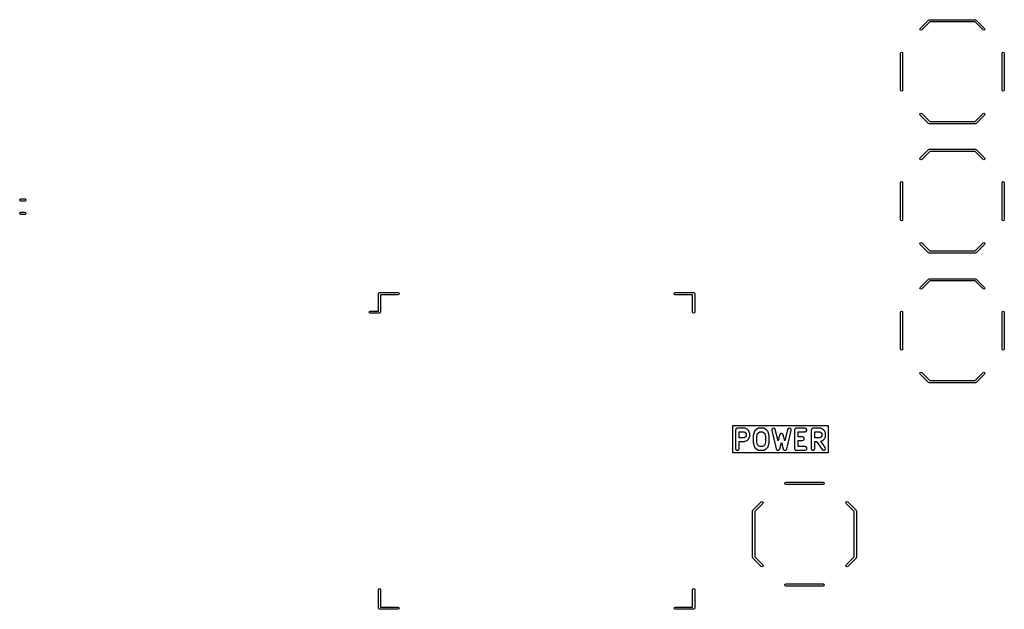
# Model space of a CAD drawing. Extents: x 0.4 to 10.6, y -8.1 to -0.4.
# Tile 11 of 16: x 5.6 to 7.7, y -3.4 to -2.1. Entities that reach past the tile are written whole.
import ezdxf

# ---------------------------------------------------------------- set-up
doc = ezdxf.new("R2010")
doc.units = 0
doc.header["$MEASUREMENT"] = 0
doc.layers.add('BLACK', color=7, linetype='CONTINUOUS')

msp = doc.modelspace()

# ---------------------------------------------------------------- linework, layer by layer
at = {"layer": 'BLACK', "linetype": 'CONTINUOUS'}
for p, q in [((7.47077, -2.13219), (7.48849, -2.11447)), ((7.49114, -2.1185), (7.47411, -2.13553)), ((7.48849, -2.11447), (7.49016, -2.11378)), ((7.49016, -2.11378), (7.58858, -2.11378)), ((7.5876, -2.1185), (7.49114, -2.1185)), ((7.60463, -2.13553), (7.5876, -2.1185)), ((7.58858, -2.11378), (7.59025, -2.11447)), ((7.59025, -2.11447), (7.59025, -2.11447)), ((7.59025, -2.11447), (7.60797, -2.13219)), ((7.47008, -2.13386), (7.47077, -2.13219)), ((7.47077, -2.13553), (7.47008, -2.13386)), ((7.47244, -2.13622), (7.47077, -2.13553)), ((7.47411, -2.13553), (7.47244, -2.13622)), ((7.6063, -2.13622), (7.60463, -2.13553)), ((7.60797, -2.13553), (7.6063, -2.13622)), ((7.60797, -2.13219), (7.60866, -2.13386)), ((7.60866, -2.13386), (7.60797, -2.13553)), ((7.42874, -2.18504), (7.42943, -2.18337)), ((7.42874, -2.26378), (7.42874, -2.18504)), ((7.42943, -2.18337), (7.4311, -2.18268)), ((7.4311, -2.18268), (7.43277, -2.18337)), ((7.43277, -2.18337), (7.43346, -2.18504)), ((7.43346, -2.18504), (7.43346, -2.26378)), ((7.64528, -2.18504), (7.64597, -2.18337)), ((7.64528, -2.26378), (7.64528, -2.18504)), ((7.64597, -2.18337), (7.64764, -2.18268)), ((7.64764, -2.18268), (7.64931, -2.18337)), ((7.64931, -2.18337), (7.65, -2.18504)), ((7.65, -2.18504), (7.65, -2.26378)), ((7.42943, -2.26545), (7.42874, -2.26378)), ((7.43346, -2.26378), (7.43277, -2.26545)), ((7.64597, -2.26545), (7.64528, -2.26378)), ((7.65, -2.26378), (7.64931, -2.26545)), ((7.4311, -2.26614), (7.42943, -2.26545)), ((7.43277, -2.26545), (7.4311, -2.26614)), ((7.64764, -2.26614), (7.64597, -2.26545)), ((7.64931, -2.26545), (7.64764, -2.26614)), ((7.47008, -2.31496), (7.47077, -2.31329)), ((7.47077, -2.31663), (7.47008, -2.31496)), ((7.47077, -2.31329), (7.47244, -2.3126)), ((7.48849, -2.33435), (7.47077, -2.31663)), ((7.47244, -2.3126), (7.47411, -2.31329)), ((7.47411, -2.31329), (7.49114, -2.33031)), ((7.5876, -2.33031), (7.60463, -2.31329)), ((7.60797, -2.31663), (7.59025, -2.33435)), ((7.60463, -2.31329), (7.6063, -2.3126)), ((7.6063, -2.3126), (7.60797, -2.31329)), ((7.60797, -2.31329), (7.60866, -2.31496)), ((7.60866, -2.31496), (7.60797, -2.31663)), ((7.49016, -2.33504), (7.48849, -2.33435)), ((7.48849, -2.33435), (7.48849, -2.33435)), ((7.58858, -2.33504), (7.49016, -2.33504)), ((7.49114, -2.33031), (7.5876, -2.33031)), ((7.59025, -2.33435), (7.58858, -2.33504)), ((7.47077, -2.40778), (7.48849, -2.39006)), ((7.48849, -2.39006), (7.49016, -2.38937)), ((7.49016, -2.38937), (7.58858, -2.38937)), ((7.58858, -2.38937), (7.59025, -2.39006)), ((7.59025, -2.39006), (7.60797, -2.40778)), ((7.47008, -2.40945), (7.47077, -2.40778)), ((7.47077, -2.41112), (7.47008, -2.40945)), ((7.47244, -2.41181), (7.47077, -2.41112)), ((7.47411, -2.41112), (7.47244, -2.41181)), ((7.49114, -2.39409), (7.47411, -2.41112)), ((7.5876, -2.39409), (7.49114, -2.39409)), ((7.60463, -2.41112), (7.5876, -2.39409)), ((7.6063, -2.41181), (7.60463, -2.41112)), ((7.60797, -2.41112), (7.6063, -2.41181)), ((7.60797, -2.40778), (7.60866, -2.40945)), ((7.60866, -2.40945), (7.60797, -2.41112)), ((7.42874, -2.46063), (7.42943, -2.45896)), ((7.42874, -2.53937), (7.42874, -2.46063)), ((7.42943, -2.45896), (7.4311, -2.45827)), ((7.4311, -2.45827), (7.43277, -2.45896)), ((7.43277, -2.45896), (7.43346, -2.46063)), ((7.43346, -2.46063), (7.43346, -2.53937)), ((7.64528, -2.46063), (7.64597, -2.45896)), ((7.64528, -2.53937), (7.64528, -2.46063)), ((7.64597, -2.45896), (7.64764, -2.45827)), ((7.64764, -2.45827), (7.64931, -2.45896)), ((7.64931, -2.45896), (7.65, -2.46063)), ((7.65, -2.46063), (7.65, -2.53937)), ((5.55245, -2.49764), (5.55314, -2.49597)), ((5.55314, -2.49597), (5.55481, -2.49528)), ((5.55481, -2.49528), (5.5633, -2.49528)), ((5.5633, -2.49528), (5.56497, -2.49597)), ((5.56497, -2.49597), (5.56566, -2.49764)), ((5.55314, -2.49931), (5.55245, -2.49764)), ((5.55481, -2.5), (5.55314, -2.49931)), ((5.5633, -2.5), (5.55481, -2.5)), ((5.56497, -2.49931), (5.5633, -2.5)), ((5.56566, -2.49764), (5.56497, -2.49931)), ((5.55245, -2.52598), (5.55314, -2.52431)), ((5.55314, -2.52765), (5.55245, -2.52598)), ((5.55314, -2.52431), (5.55481, -2.52362)), ((5.55481, -2.52835), (5.55314, -2.52765)), ((5.55481, -2.52362), (5.5633, -2.52362)), ((5.5633, -2.52835), (5.55481, -2.52835)), ((5.5633, -2.52362), (5.56497, -2.52431)), ((5.56497, -2.52765), (5.5633, -2.52835)), ((5.56497, -2.52431), (5.56566, -2.52598)), ((5.56566, -2.52598), (5.56497, -2.52765)), ((7.42943, -2.54104), (7.42874, -2.53937)), ((7.4311, -2.54173), (7.42943, -2.54104)), ((7.43277, -2.54104), (7.4311, -2.54173)), ((7.43346, -2.53937), (7.43277, -2.54104)), ((7.64597, -2.54104), (7.64528, -2.53937)), ((7.64764, -2.54173), (7.64597, -2.54104)), ((7.64931, -2.54104), (7.64764, -2.54173)), ((7.65, -2.53937), (7.64931, -2.54104)), ((7.47008, -2.59055), (7.47077, -2.58888)), ((7.47077, -2.59222), (7.47008, -2.59055)), ((7.47077, -2.58888), (7.47244, -2.58819)), ((7.48849, -2.60994), (7.47077, -2.59222)), ((7.47244, -2.58819), (7.47411, -2.58888)), ((7.47411, -2.58888), (7.49114, -2.60591)), ((7.5876, -2.60591), (7.60463, -2.58888)), ((7.60797, -2.59222), (7.59025, -2.60994)), ((7.60463, -2.58888), (7.6063, -2.58819)), ((7.6063, -2.58819), (7.60797, -2.58888)), ((7.60797, -2.58888), (7.60866, -2.59055)), ((7.60866, -2.59055), (7.60797, -2.59222)), ((7.49016, -2.61063), (7.48849, -2.60994)), ((7.48849, -2.60994), (7.48849, -2.60994)), ((7.58858, -2.61063), (7.49016, -2.61063)), ((7.49114, -2.60591), (7.5876, -2.60591)), ((7.59025, -2.60994), (7.58858, -2.61063)), ((7.47008, -2.68504), (7.47077, -2.68337)), ((7.47077, -2.68337), (7.48849, -2.66565)), ((7.49114, -2.66969), (7.47411, -2.68671)), ((7.48849, -2.66565), (7.49016, -2.66496)), ((7.49016, -2.66496), (7.58858, -2.66496)), ((7.5876, -2.66969), (7.49114, -2.66969)), ((7.60463, -2.68671), (7.5876, -2.66969)), ((7.58858, -2.66496), (7.59025, -2.66565)), ((7.59025, -2.66565), (7.60797, -2.68337)), ((7.60797, -2.68337), (7.60866, -2.68504)), ((6.31654, -2.69685), (6.31723, -2.69518)), ((6.31654, -2.73386), (6.31654, -2.69685)), ((6.31723, -2.69518), (6.3189, -2.69449)), ((6.3189, -2.69449), (6.35827, -2.69449)), ((6.35827, -2.69921), (6.32126, -2.69921)), ((6.32126, -2.69921), (6.32126, -2.73622)), ((6.35827, -2.69449), (6.35994, -2.69518)), ((6.35994, -2.69852), (6.35827, -2.69921)), ((6.35994, -2.69518), (6.36063, -2.69685)), ((6.36063, -2.69685), (6.35994, -2.69852)), ((6.94646, -2.69685), (6.94715, -2.69518)), ((6.94715, -2.69852), (6.94646, -2.69685)), ((6.94715, -2.69518), (6.94882, -2.69449)), ((6.94882, -2.69921), (6.94715, -2.69852)), ((6.94882, -2.69449), (6.98819, -2.69449)), ((6.98583, -2.69921), (6.94882, -2.69921)), ((6.98583, -2.73622), (6.98583, -2.69921)), ((6.98819, -2.69449), (6.98986, -2.69518)), ((6.98986, -2.69518), (6.99055, -2.69685)), ((6.99055, -2.69685), (6.99055, -2.73622)), ((7.47077, -2.68671), (7.47008, -2.68504)), ((7.47244, -2.6874), (7.47077, -2.68671)), ((7.47411, -2.68671), (7.47244, -2.6874)), ((7.6063, -2.6874), (7.60463, -2.68671)), ((7.60797, -2.68671), (7.6063, -2.6874)), ((7.60866, -2.68504), (7.60797, -2.68671)), ((6.29685, -2.73622), (6.29754, -2.73455)), ((6.29754, -2.73789), (6.29685, -2.73622)), ((6.29754, -2.73455), (6.29921, -2.73386)), ((6.29921, -2.73858), (6.29754, -2.73789)), ((6.29921, -2.73386), (6.31654, -2.73386)), ((6.3189, -2.73858), (6.29921, -2.73858)), ((6.32057, -2.73789), (6.3189, -2.73858)), ((6.32126, -2.73622), (6.32057, -2.73789)), ((6.98652, -2.73789), (6.98583, -2.73622)), ((6.98819, -2.73858), (6.98652, -2.73789)), ((6.98986, -2.73789), (6.98819, -2.73858)), ((6.99055, -2.73622), (6.98986, -2.73789)), ((7.42874, -2.73622), (7.42943, -2.73455)), ((7.42874, -2.81496), (7.42874, -2.73622)), ((7.42943, -2.73455), (7.4311, -2.73386)), ((7.4311, -2.73386), (7.43277, -2.73455)), ((7.43277, -2.73455), (7.43346, -2.73622)), ((7.43346, -2.73622), (7.43346, -2.81496)), ((7.64528, -2.73622), (7.64597, -2.73455)), ((7.64528, -2.81496), (7.64528, -2.73622)), ((7.64597, -2.73455), (7.64764, -2.73386)), ((7.64764, -2.73386), (7.64931, -2.73455)), ((7.64931, -2.73455), (7.65, -2.73622)), ((7.65, -2.73622), (7.65, -2.81496)), ((7.42943, -2.81663), (7.42874, -2.81496)), ((7.4311, -2.81732), (7.42943, -2.81663)), ((7.43277, -2.81663), (7.4311, -2.81732)), ((7.43346, -2.81496), (7.43277, -2.81663)), ((7.64597, -2.81663), (7.64528, -2.81496)), ((7.64764, -2.81732), (7.64597, -2.81663)), ((7.64931, -2.81663), (7.64764, -2.81732)), ((7.65, -2.81496), (7.64931, -2.81663)), ((7.47008, -2.86614), (7.47077, -2.86447)), ((7.47077, -2.86781), (7.47008, -2.86614)), ((7.47077, -2.86447), (7.47244, -2.86378)), ((7.48849, -2.88553), (7.47077, -2.86781)), ((7.47244, -2.86378), (7.47411, -2.86447)), ((7.47411, -2.86447), (7.49114, -2.8815)), ((7.5876, -2.8815), (7.60463, -2.86447)), ((7.60797, -2.86781), (7.59025, -2.88553)), ((7.60463, -2.86447), (7.6063, -2.86378)), ((7.6063, -2.86378), (7.60797, -2.86447)), ((7.60797, -2.86447), (7.60866, -2.86614)), ((7.60866, -2.86614), (7.60797, -2.86781)), ((7.49016, -2.88622), (7.48849, -2.88553)), ((7.48849, -2.88553), (7.48849, -2.88553)), ((7.58858, -2.88622), (7.49016, -2.88622)), ((7.49114, -2.8815), (7.5876, -2.8815)), ((7.59025, -2.88553), (7.58858, -2.88622)), ((7.07192, -3.03583), (7.07192, -2.97734)), ((7.07192, -2.97734), (7.27477, -2.97734)), ((7.27477, -2.97734), (7.27477, -3.03583)), ((7.07774, -2.98631), (7.07755, -2.9869)), ((7.07755, -2.9869), (7.07755, -3.02627)), ((7.07811, -2.98518), (7.07774, -2.98568)), ((7.07774, -2.98568), (7.07774, -2.98631)), ((7.0783, -2.98458), (7.07811, -2.98518)), ((7.0788, -2.98422), (7.0783, -2.98458)), ((7.07917, -2.98371), (7.0788, -2.98422)), ((7.07976, -2.98352), (7.07917, -2.98371)), ((7.08027, -2.98315), (7.07976, -2.98352)), ((7.08089, -2.98315), (7.08027, -2.98315)), ((7.08148, -2.98296), (7.08089, -2.98315)), ((7.09648, -2.98296), (7.08148, -2.98296)), ((7.08542, -3.00358), (7.08542, -2.99084)), ((7.08542, -2.99084), (7.09555, -2.99084)), ((7.09555, -2.99084), (7.0979, -2.99201)), ((7.09734, -2.98324), (7.09648, -2.98296)), ((7.09824, -2.98338), (7.09734, -2.98324)), ((7.0979, -2.99201), (7.09887, -2.99298)), ((7.10199, -2.98525), (7.09824, -2.98338)), ((7.09887, -2.99298), (7.10004, -2.99533)), ((7.10004, -2.99909), (7.09887, -3.00144)), ((7.10004, -2.99533), (7.10004, -2.99909)), ((7.10245, -2.9857), (7.10199, -2.98525)), ((7.10301, -2.98599), (7.10245, -2.9857)), ((7.10489, -2.98786), (7.10301, -2.98599)), ((7.10518, -2.98843), (7.10489, -2.98786)), ((7.10563, -2.98889), (7.10518, -2.98843)), ((7.1075, -2.99264), (7.10563, -2.98889)), ((7.10764, -2.99353), (7.1075, -2.99264)), ((7.10792, -2.9944), (7.10764, -2.99353)), ((7.10792, -3.00002), (7.10792, -2.9944)), ((7.11703, -2.99157), (7.11516, -2.99907)), ((7.11516, -2.99907), (7.11519, -2.99956)), ((7.11759, -2.99068), (7.11703, -2.99157)), ((7.11807, -2.98974), (7.11759, -2.99068)), ((7.12182, -2.98599), (7.11807, -2.98974)), ((7.12239, -2.9857), (7.12182, -2.98599)), ((7.12284, -2.98525), (7.12239, -2.9857)), ((7.12659, -2.98338), (7.12284, -2.98525)), ((7.12292, -3.00051), (7.12441, -2.99454)), ((7.12441, -2.99454), (7.12693, -2.99201)), ((7.12749, -2.98324), (7.12659, -2.98338)), ((7.12693, -2.99201), (7.12928, -2.99084)), ((7.12835, -2.98296), (7.12749, -2.98324)), ((7.13585, -2.98296), (7.12835, -2.98296)), ((7.12928, -2.99084), (7.13492, -2.99084)), ((7.13492, -2.99084), (7.13727, -2.99201)), ((7.13671, -2.98324), (7.13585, -2.98296)), ((7.13761, -2.98338), (7.13671, -2.98324)), ((7.13727, -2.99201), (7.1398, -2.99454)), ((7.14136, -2.98525), (7.13761, -2.98338)), ((7.1398, -2.99454), (7.14129, -3.00051)), ((7.14182, -2.9857), (7.14136, -2.98525)), ((7.14238, -2.98599), (7.14182, -2.9857)), ((7.14613, -2.98974), (7.14238, -2.98599)), ((7.14661, -2.99068), (7.14613, -2.98974)), ((7.14717, -2.99157), (7.14661, -2.99068)), ((7.14904, -2.99907), (7.14717, -2.99157)), ((7.14901, -2.99956), (7.14904, -2.99907)), ((7.15471, -2.98538), (7.15452, -2.98781)), ((7.15452, -2.98781), (7.16389, -3.02718)), ((7.1563, -2.98354), (7.15471, -2.98538)), ((7.15866, -2.98297), (7.1563, -2.98354)), ((7.16091, -2.98391), (7.15866, -2.98297)), ((7.16218, -2.98599), (7.16091, -2.98391)), ((7.16794, -3.01018), (7.16218, -2.98599)), ((7.17142, -2.99713), (7.16794, -3.01018)), ((7.17154, -2.99695), (7.17142, -2.99713)), ((7.17155, -2.99673), (7.17154, -2.99695)), ((7.17219, -2.99594), (7.17155, -2.99673)), ((7.17274, -2.99509), (7.17219, -2.99594)), ((7.17294, -2.99501), (7.17274, -2.99509)), ((7.17308, -2.99484), (7.17294, -2.99501)), ((7.17406, -2.99458), (7.17308, -2.99484)), ((7.17501, -2.99422), (7.17406, -2.99458)), ((7.17522, -2.99427), (7.17501, -2.99422)), ((7.17543, -2.99422), (7.17522, -2.99427)), ((7.17638, -2.99458), (7.17543, -2.99422)), ((7.17736, -2.99484), (7.17638, -2.99458)), ((7.1775, -2.99501), (7.17736, -2.99484)), ((7.1777, -2.99509), (7.1775, -2.99501)), ((7.17825, -2.99594), (7.1777, -2.99509)), ((7.1789, -2.99673), (7.17825, -2.99594)), ((7.17891, -2.99695), (7.1789, -2.99673)), ((7.17903, -2.99713), (7.17891, -2.99695)), ((7.1825, -3.01018), (7.17903, -2.99713)), ((7.18826, -2.98599), (7.1825, -3.01018)), ((7.18655, -3.02718), (7.19592, -2.98781)), ((7.18953, -2.98391), (7.18826, -2.98599)), ((7.19178, -2.98297), (7.18953, -2.98391)), ((7.19415, -2.98354), (7.19178, -2.98297)), ((7.19573, -2.98538), (7.19415, -2.98354)), ((7.19592, -2.98781), (7.19573, -2.98538)), ((7.20335, -2.98631), (7.20316, -2.9869)), ((7.20316, -2.9869), (7.20316, -3.02627)), ((7.20371, -2.98518), (7.20335, -2.98568)), ((7.20335, -2.98568), (7.20335, -2.98631)), ((7.20391, -2.98458), (7.20371, -2.98518)), ((7.20441, -2.98422), (7.20391, -2.98458)), ((7.20478, -2.98371), (7.20441, -2.98422)), ((7.20537, -2.98352), (7.20478, -2.98371)), ((7.20588, -2.98315), (7.20537, -2.98352)), ((7.2065, -2.98315), (7.20588, -2.98315)), ((7.20709, -2.98296), (7.2065, -2.98315)), ((7.22584, -2.98296), (7.20709, -2.98296)), ((7.21103, -3.00171), (7.21103, -2.99084)), ((7.21103, -2.99084), (7.22584, -2.99084)), ((7.22815, -2.98371), (7.22584, -2.98296)), ((7.22584, -2.99084), (7.22815, -2.99008)), ((7.22958, -2.98568), (7.22815, -2.98371)), ((7.22815, -2.99008), (7.22958, -2.98812)), ((7.22958, -2.98812), (7.22958, -2.98568)), ((7.23897, -2.98631), (7.23878, -2.9869)), ((7.23878, -2.9869), (7.23878, -3.02627)), ((7.23934, -2.98518), (7.23897, -2.98568)), ((7.23897, -2.98568), (7.23897, -2.98631)), ((7.23953, -2.98458), (7.23934, -2.98518)), ((7.24003, -2.98422), (7.23953, -2.98458)), ((7.2404, -2.98371), (7.24003, -2.98422)), ((7.24099, -2.98352), (7.2404, -2.98371)), ((7.2415, -2.98315), (7.24099, -2.98352)), ((7.24212, -2.98315), (7.2415, -2.98315)), ((7.24271, -2.98296), (7.24212, -2.98315)), ((7.25771, -2.98296), (7.24271, -2.98296)), ((7.24665, -3.00358), (7.24665, -2.99084)), ((7.24665, -2.99084), (7.25678, -2.99084)), ((7.25678, -2.99084), (7.25913, -2.99201)), ((7.25857, -2.98324), (7.25771, -2.98296)), ((7.25947, -2.98338), (7.25857, -2.98324)), ((7.25913, -2.99201), (7.2601, -2.99298)), ((7.26322, -2.98525), (7.25947, -2.98338)), ((7.2601, -2.99298), (7.26127, -2.99533)), ((7.26127, -2.99909), (7.2601, -3.00144)), ((7.26127, -2.99533), (7.26127, -2.99909)), ((7.26368, -2.9857), (7.26322, -2.98525)), ((7.26424, -2.98599), (7.26368, -2.9857)), ((7.26612, -2.98786), (7.26424, -2.98599)), ((7.26641, -2.98843), (7.26612, -2.98786)), ((7.26686, -2.98889), (7.26641, -2.98843)), ((7.26873, -2.99264), (7.26686, -2.98889)), ((7.26887, -2.99353), (7.26873, -2.99264)), ((7.26915, -2.9944), (7.26887, -2.99353)), ((7.26915, -3.00002), (7.26915, -2.9944)), ((7.09555, -3.00358), (7.08542, -3.00358)), ((7.08542, -3.02627), (7.08542, -3.01146)), ((7.08542, -3.01146), (7.09648, -3.01146)), ((7.0979, -3.00241), (7.09555, -3.00358)), ((7.09648, -3.01146), (7.09734, -3.01118)), ((7.09734, -3.01118), (7.09824, -3.01104)), ((7.09887, -3.00144), (7.0979, -3.00241)), ((7.09824, -3.01104), (7.10199, -3.00917)), ((7.10199, -3.00917), (7.10245, -3.00872)), ((7.10245, -3.00872), (7.10301, -3.00843)), ((7.10301, -3.00843), (7.10489, -3.00656)), ((7.10489, -3.00656), (7.10518, -3.00599)), ((7.10518, -3.00599), (7.10563, -3.00553)), ((7.10563, -3.00553), (7.1075, -3.00178)), ((7.1075, -3.00178), (7.10764, -3.00088)), ((7.10764, -3.00088), (7.10792, -3.00002)), ((7.11519, -2.99956), (7.11504, -3.00002)), ((7.11504, -3.00002), (7.11504, -3.01315)), ((7.11504, -3.01315), (7.11519, -3.01361)), ((7.11519, -3.01361), (7.11516, -3.0141)), ((7.11516, -3.0141), (7.11703, -3.0216)), ((7.12292, -3.01266), (7.12292, -3.00051)), ((7.12441, -3.01863), (7.12292, -3.01266)), ((7.12693, -3.02116), (7.12441, -3.01863)), ((7.1398, -3.01863), (7.13727, -3.02116)), ((7.14129, -3.01266), (7.1398, -3.01863)), ((7.14129, -3.00051), (7.14129, -3.01266)), ((7.14717, -3.0216), (7.14904, -3.0141)), ((7.14916, -3.00002), (7.14901, -2.99956)), ((7.14901, -3.01361), (7.14916, -3.01315)), ((7.14904, -3.0141), (7.14901, -3.01361)), ((7.14916, -3.01315), (7.14916, -3.00002)), ((7.17153, -3.02728), (7.17522, -3.01343)), ((7.17522, -3.01343), (7.17892, -3.02728)), ((7.22022, -3.00171), (7.21103, -3.00171)), ((7.21103, -3.02233), (7.21103, -3.00958)), ((7.21103, -3.00958), (7.22022, -3.00958)), ((7.22253, -3.00246), (7.22022, -3.00171)), ((7.22022, -3.00958), (7.22253, -3.00883)), ((7.22396, -3.00443), (7.22253, -3.00246)), ((7.22253, -3.00883), (7.22396, -3.00686)), ((7.22396, -3.00686), (7.22396, -3.00443)), ((7.25678, -3.00358), (7.24665, -3.00358)), ((7.24665, -3.02627), (7.24665, -3.01146)), ((7.24665, -3.01146), (7.25004, -3.01146)), ((7.25004, -3.01146), (7.26198, -3.02853)), ((7.25913, -3.00241), (7.25678, -3.00358)), ((7.2601, -3.00144), (7.25913, -3.00241)), ((7.25937, -3.01106), (7.25947, -3.01104)), ((7.26844, -3.02401), (7.25937, -3.01106)), ((7.25947, -3.01104), (7.26322, -3.00917)), ((7.26322, -3.00917), (7.26368, -3.00872)), ((7.26368, -3.00872), (7.26424, -3.00843)), ((7.26424, -3.00843), (7.26612, -3.00656)), ((7.26612, -3.00656), (7.26641, -3.00599)), ((7.26641, -3.00599), (7.26686, -3.00553)), ((7.26686, -3.00553), (7.26873, -3.00178)), ((7.26873, -3.00178), (7.26887, -3.00088)), ((7.26887, -3.00088), (7.26915, -3.00002)), ((7.27477, -3.03583), (7.07192, -3.03583)), ((7.07755, -3.02627), (7.0783, -3.02858)), ((7.0783, -3.02858), (7.08027, -3.03001)), ((7.08027, -3.03001), (7.0827, -3.03001)), ((7.0827, -3.03001), (7.08467, -3.02858)), ((7.08467, -3.02858), (7.08542, -3.02627)), ((7.11703, -3.0216), (7.11759, -3.02249)), ((7.11759, -3.02249), (7.11807, -3.02343)), ((7.11807, -3.02343), (7.12182, -3.02718)), ((7.12182, -3.02718), (7.12239, -3.02747)), ((7.12239, -3.02747), (7.12284, -3.02792)), ((7.12284, -3.02792), (7.12659, -3.02979)), ((7.12659, -3.02979), (7.12749, -3.02992)), ((7.12928, -3.02233), (7.12693, -3.02116)), ((7.12749, -3.02992), (7.12835, -3.03021)), ((7.12835, -3.03021), (7.13585, -3.03021)), ((7.13492, -3.02233), (7.12928, -3.02233)), ((7.13727, -3.02116), (7.13492, -3.02233)), ((7.13585, -3.03021), (7.13671, -3.02992)), ((7.13671, -3.02992), (7.13761, -3.02979)), ((7.13761, -3.02979), (7.14136, -3.02792)), ((7.14136, -3.02792), (7.14182, -3.02747)), ((7.14182, -3.02747), (7.14238, -3.02718)), ((7.14238, -3.02718), (7.14613, -3.02343)), ((7.14613, -3.02343), (7.14661, -3.02249)), ((7.14661, -3.02249), (7.14717, -3.0216)), ((7.16389, -3.02718), (7.16403, -3.02741)), ((7.16403, -3.02741), (7.16405, -3.02768)), ((7.16405, -3.02768), (7.16466, -3.02843)), ((7.16466, -3.02843), (7.16516, -3.02926)), ((7.16516, -3.02926), (7.16541, -3.02936)), ((7.16541, -3.02936), (7.16558, -3.02957)), ((7.16558, -3.02957), (7.16651, -3.02982)), ((7.16651, -3.02982), (7.16741, -3.03019)), ((7.16741, -3.03019), (7.16767, -3.03013)), ((7.16767, -3.03013), (7.16793, -3.0302)), ((7.16793, -3.0302), (7.16883, -3.02985)), ((7.16883, -3.02985), (7.16977, -3.02963)), ((7.16977, -3.02963), (7.16995, -3.02942)), ((7.16995, -3.02942), (7.1702, -3.02933)), ((7.1702, -3.02933), (7.17073, -3.02851)), ((7.17073, -3.02851), (7.17136, -3.02778)), ((7.17136, -3.02778), (7.17138, -3.02751)), ((7.17138, -3.02751), (7.17153, -3.02728)), ((7.17892, -3.02728), (7.17906, -3.02751)), ((7.17906, -3.02751), (7.17909, -3.02778)), ((7.17909, -3.02778), (7.17971, -3.02851)), ((7.17971, -3.02851), (7.18024, -3.02933)), ((7.18024, -3.02933), (7.18049, -3.02942)), ((7.18049, -3.02942), (7.18067, -3.02963)), ((7.18067, -3.02963), (7.18161, -3.02985)), ((7.18161, -3.02985), (7.18251, -3.0302)), ((7.18251, -3.0302), (7.18277, -3.03013)), ((7.18277, -3.03013), (7.18304, -3.03019)), ((7.18304, -3.03019), (7.18393, -3.02982)), ((7.18393, -3.02982), (7.18486, -3.02957)), ((7.18486, -3.02957), (7.18503, -3.02936)), ((7.18503, -3.02936), (7.18528, -3.02926)), ((7.18528, -3.02926), (7.18579, -3.02843)), ((7.18579, -3.02843), (7.18639, -3.02768)), ((7.18639, -3.02768), (7.18641, -3.02741)), ((7.18641, -3.02741), (7.18655, -3.02718)), ((7.20316, -3.02627), (7.20335, -3.02686)), ((7.20335, -3.02686), (7.20335, -3.02749)), ((7.20335, -3.02749), (7.20371, -3.02799)), ((7.20371, -3.02799), (7.20391, -3.02858)), ((7.20391, -3.02858), (7.20441, -3.02895)), ((7.20441, -3.02895), (7.20478, -3.02945)), ((7.20478, -3.02945), (7.20537, -3.02965)), ((7.20537, -3.02965), (7.20588, -3.03001)), ((7.20588, -3.03001), (7.2065, -3.03001)), ((7.2065, -3.03001), (7.20709, -3.03021)), ((7.20709, -3.03021), (7.22584, -3.03021)), ((7.22584, -3.02233), (7.21103, -3.02233)), ((7.22815, -3.02308), (7.22584, -3.02233)), ((7.22584, -3.03021), (7.22815, -3.02945)), ((7.22958, -3.02505), (7.22815, -3.02308)), ((7.22815, -3.02945), (7.22958, -3.02749)), ((7.22958, -3.02749), (7.22958, -3.02505)), ((7.23878, -3.02627), (7.23953, -3.02858)), ((7.23953, -3.02858), (7.2415, -3.03001)), ((7.2415, -3.03001), (7.24393, -3.03001)), ((7.24393, -3.03001), (7.2459, -3.02858)), ((7.2459, -3.02858), (7.24665, -3.02627)), ((7.26198, -3.02853), (7.26393, -3.02999)), ((7.26393, -3.02999), (7.26636, -3.03003)), ((7.26636, -3.03003), (7.26835, -3.02864)), ((7.26835, -3.02864), (7.26915, -3.02634)), ((7.26915, -3.02634), (7.26844, -3.02401)), ((7.18268, -3.10039), (7.18337, -3.09872)), ((7.18337, -3.10206), (7.18268, -3.10039)), ((7.18337, -3.09872), (7.18504, -3.09803)), ((7.18504, -3.10276), (7.18337, -3.10206)), ((7.18504, -3.09803), (7.26378, -3.09803)), ((7.26378, -3.10276), (7.18504, -3.10276)), ((7.26378, -3.09803), (7.26545, -3.09872)), ((7.26545, -3.10206), (7.26378, -3.10276)), ((7.26545, -3.09872), (7.26614, -3.10039)), ((7.26614, -3.10039), (7.26545, -3.10206)), ((7.11447, -3.15778), (7.13219, -3.14006)), ((7.13553, -3.1434), (7.1185, -3.16043)), ((7.13219, -3.14006), (7.13386, -3.13937)), ((7.13386, -3.13937), (7.13553, -3.14006)), ((7.13553, -3.14006), (7.13622, -3.14173)), ((7.13622, -3.14173), (7.13553, -3.1434)), ((7.3126, -3.14173), (7.31329, -3.14006)), ((7.31329, -3.1434), (7.3126, -3.14173)), ((7.31329, -3.14006), (7.31496, -3.13937)), ((7.33031, -3.16043), (7.31329, -3.1434)), ((7.31496, -3.13937), (7.31663, -3.14006)), ((7.31663, -3.14006), (7.33435, -3.15778)), ((7.11378, -3.15945), (7.11447, -3.15778)), ((7.11378, -3.25787), (7.11378, -3.15945)), ((7.11447, -3.15778), (7.11447, -3.15778)), ((7.1185, -3.16043), (7.1185, -3.2569)), ((7.33031, -3.2569), (7.33031, -3.16043)), ((7.33435, -3.15778), (7.33504, -3.15945)), ((7.33504, -3.15945), (7.33504, -3.25787)), ((7.11447, -3.25954), (7.11378, -3.25787)), ((7.13219, -3.27726), (7.11447, -3.25954)), ((7.11447, -3.25954), (7.11447, -3.25954)), ((7.1185, -3.2569), (7.13553, -3.27392)), ((7.31329, -3.27392), (7.33031, -3.2569)), ((7.33435, -3.25954), (7.31663, -3.27726)), ((7.33504, -3.25787), (7.33435, -3.25954)), ((7.33435, -3.25954), (7.33435, -3.25954)), ((7.13386, -3.27795), (7.13219, -3.27726)), ((7.13553, -3.27726), (7.13386, -3.27795)), ((7.13553, -3.27392), (7.13622, -3.27559)), ((7.13622, -3.27559), (7.13553, -3.27726)), ((7.3126, -3.27559), (7.31329, -3.27392)), ((7.31329, -3.27726), (7.3126, -3.27559)), ((7.31496, -3.27795), (7.31329, -3.27726)), ((7.31663, -3.27726), (7.31496, -3.27795)), ((6.31654, -3.32677), (6.31723, -3.3251)), ((6.31654, -3.36614), (6.31654, -3.32677)), ((6.31723, -3.3251), (6.3189, -3.32441)), ((6.3189, -3.32441), (6.32057, -3.3251)), ((6.32057, -3.3251), (6.32126, -3.32677)), ((6.32126, -3.32677), (6.32126, -3.36378)), ((6.98583, -3.32677), (6.98652, -3.3251)), ((6.98583, -3.36378), (6.98583, -3.32677)), ((6.98652, -3.3251), (6.98819, -3.32441)), ((6.98819, -3.32441), (6.98986, -3.3251)), ((6.98986, -3.3251), (6.99055, -3.32677)), ((6.99055, -3.32677), (6.99055, -3.36614)), ((7.18268, -3.31693), (7.18337, -3.31526)), ((7.18337, -3.3186), (7.18268, -3.31693)), ((7.18337, -3.31526), (7.18504, -3.31457)), ((7.18504, -3.31929), (7.18337, -3.3186)), ((7.18504, -3.31457), (7.26378, -3.31457)), ((7.26378, -3.31929), (7.18504, -3.31929)), ((7.26378, -3.31457), (7.26545, -3.31526)), ((7.26545, -3.3186), (7.26378, -3.31929)), ((7.26545, -3.31526), (7.26614, -3.31693)), ((7.26614, -3.31693), (7.26545, -3.3186)), ((6.31723, -3.36781), (6.31654, -3.36614)), ((6.3189, -3.3685), (6.31723, -3.36781)), ((6.35827, -3.3685), (6.3189, -3.3685)), ((6.32126, -3.36378), (6.35827, -3.36378)), ((6.35827, -3.36378), (6.35994, -3.36447)), ((6.35994, -3.36781), (6.35827, -3.3685)), ((6.35994, -3.36447), (6.36063, -3.36614)), ((6.36063, -3.36614), (6.35994, -3.36781)), ((6.94646, -3.36614), (6.94715, -3.36447)), ((6.94715, -3.36781), (6.94646, -3.36614)), ((6.94715, -3.36447), (6.94882, -3.36378)), ((6.94882, -3.3685), (6.94715, -3.36781)), ((6.94882, -3.36378), (6.98583, -3.36378)), ((6.98819, -3.3685), (6.94882, -3.3685)), ((6.98986, -3.36781), (6.98819, -3.3685)), ((6.99055, -3.36614), (6.98986, -3.36781))]:
    msp.add_line(p, q, dxfattribs=at)

doc.saveas('drawing.dxf')
